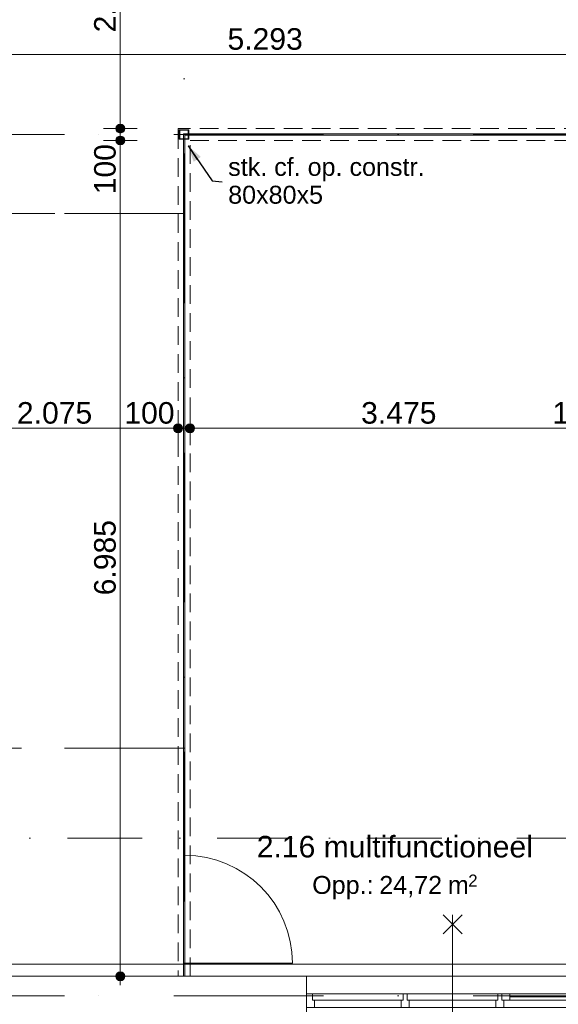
# Model space of a CAD drawing. Header units: millimetres. Extents: x -54205 to 352602, y -8439 to 61516.
# Tile 91 of 189: x 31027 to 35525, y 10756 to 18986. Entities that reach past the tile are written whole.
import ezdxf
from ezdxf.enums import TextEntityAlignment as Align

# ---------------------------------------------------------------- set-up
doc = ezdxf.new("R2010")
doc.units = ezdxf.units.MM
doc.header["$MEASUREMENT"] = 0
for name, pattern in [('streep-punt', [2500, 1250, -625, 0, -625]), ('streep-punt fijn', [1251.000023, 626.000023, -312.5, 0, -312.5]), ('streeplijn fijn', [234.119993, 155.999994, -78.119999])]:
    doc.linetypes.add(name, pattern=pattern)
for name, color, linetype in [('21_0 NC Buitenwanden', 7, 'Continuous'), ('21_1 C Buitenwanden', 7, 'Continuous'), ('Maatvoering 1_ 100', 7, 'Continuous'), ('Maatvoering 1_ 100 2D arcering', 7, 'Continuous'), ('Markers - doorsneden', 7, 'Continuous'), ('New_21_0 NC Buitenwanden Ramen', 7, 'Continuous'), ('New_22 NC Binnenwanden', 7, 'Continuous'), ('New_22 NC Binnenwanden Deuren', 7, 'Continuous'), ('New_28 Draagconstructies - kolom', 7, 'Continuous'), ('New_28 Draagconstructies - kolom Doorsnede-arcering', 7, 'Continuous'), ('New_65 WBDBO', 7, 'Continuous'), ('New_Maatvoering 1_ 100', 7, 'Continuous'), ('New_Maatvoering 1_ 100 2D arcering', 7, 'Continuous'), ('New_Ruimtefuncties', 7, 'Continuous'), ('New_Ruimtefuncties Zone omranding', 7, 'Continuous'), ('New_Ruimtefuncties Zone tekst', 7, 'Continuous'), ('Stramien', 7, 'Continuous')]:
    doc.layers.add(name, color=color, linetype=linetype)
doc.styles.add('GENERATED_STYLE_1', font='arial.ttf')
doc.styles.add('GENERATED_STYLE_2', font='arial.ttf')
doc.linetypes.add('BRA - WBDBO  30', pattern='A,0,[1,DO.112 2e Verdieping1.Shx,S=27.777778,R=0,X=0,Y=-1.22125e-15],-3500,0', length=3500)
doc.linetypes.add('BRA - WBDBO  60', pattern='A,0,[3,DO.112 2e Verdieping1.Shx,S=27.777778,R=0,X=0,Y=-1.22125e-15],-3500,0', length=3500)
doc.dimstyles.new('GENERATED_STYLE__11', dxfattribs={"dimtxt": 0.18, "dimasz": 136.8, "dimexe": 0.18, "dimexo": 0.0625, "dimgap": 0, "dimtad": 0, "dimtih": 1, "dimtoh": 1, "dimdec": 4, "dimzin": 0, "dimdsep": 46, "dimcen": 0.09, "dimadec": 0, "dimazin": 0, "dimtfac": 1, "dimtdec": 4, "dimtmove": 0, "dimatfit": 3, "dimldrblk": 'ARROWHEAD_5', "dimfxl": 1, "dimtolj": 1, "dimtzin": 0, "dimarcsym": 0})
doc.dimstyles.new('GENERATED_STYLE__2', dxfattribs={"dimtxt": 250, "dimasz": 142.5, "dimexe": 0.18, "dimexo": 0.0625, "dimgap": 0, "dimtad": 1, "dimtih": 1, "dimtoh": 1, "dimdec": 0, "dimzin": 0, "dimdsep": 46, "dimtxsty": 'GENERATED_STYLE_2', "dimblk": 'ARROWHEAD_11', "dimblk1": 'ARROWHEAD_11', "dimblk2": 'ARROWHEAD_11', "dimcen": 0.09, "dimse1": 1, "dimse2": 1, "dimclrd": 1, "dimclre": 1, "dimclrt": 2, "dimadec": 1, "dimazin": 0, "dimtfac": 1, "dimtdec": 4, "dimtmove": 0, "dimatfit": 3, "dimfxl": 1, "dimtolj": 1, "dimtzin": 0, "dimarcsym": 0})
doc.dimstyles.new('GENERATED_STYLE__3', dxfattribs={"dimtxt": 179.999995, "dimasz": 142.5, "dimexe": 0.18, "dimexo": 0.0625, "dimgap": 0, "dimtad": 1, "dimtih": 1, "dimtoh": 1, "dimdec": 0, "dimzin": 0, "dimdsep": 46, "dimtxsty": 'GENERATED_STYLE_1', "dimblk": 'ARROWHEAD_11', "dimblk1": 'ARROWHEAD_11', "dimblk2": 'ARROWHEAD_11', "dimcen": 0.09, "dimse1": 1, "dimse2": 1, "dimclrd": 1, "dimclre": 1, "dimclrt": 2, "dimadec": 1, "dimazin": 0, "dimtfac": 1, "dimtdec": 4, "dimtmove": 0, "dimatfit": 3, "dimfxl": 1, "dimtolj": 1, "dimtzin": 0, "dimarcsym": 0})
doc.dimstyles.new('GENERATED_STYLE__4', dxfattribs={"dimtxt": 250, "dimasz": 142.5, "dimexe": 0.18, "dimexo": 0.0625, "dimgap": 0, "dimtad": 1, "dimdec": 0, "dimzin": 0, "dimdsep": 46, "dimtxsty": 'GENERATED_STYLE_2', "dimblk": 'ARROWHEAD_11', "dimblk1": 'ARROWHEAD_11', "dimblk2": 'ARROWHEAD_11', "dimcen": 0.09, "dimse1": 1, "dimse2": 1, "dimclrd": 1, "dimclre": 1, "dimclrt": 2, "dimadec": 1, "dimazin": 0, "dimtfac": 1, "dimtdec": 4, "dimtmove": 0, "dimatfit": 3, "dimfxl": 1, "dimtolj": 1, "dimtzin": 0, "dimarcsym": 0})
doc.dimstyles.new('GENERATED_STYLE__7', dxfattribs={"dimtxt": 179.999995, "dimasz": 142.5, "dimexe": 0.18, "dimexo": 0.0625, "dimgap": 0, "dimtad": 1, "dimdec": 0, "dimzin": 0, "dimdsep": 46, "dimtxsty": 'GENERATED_STYLE_1', "dimblk": 'ARROWHEAD_11', "dimblk1": 'ARROWHEAD_11', "dimblk2": 'ARROWHEAD_11', "dimcen": 0.09, "dimse1": 1, "dimse2": 1, "dimclrd": 1, "dimclre": 1, "dimclrt": 2, "dimadec": 1, "dimazin": 0, "dimtfac": 1, "dimtdec": 4, "dimtmove": 0, "dimatfit": 3, "dimfxl": 1, "dimtolj": 1, "dimtzin": 0, "dimarcsym": 0})

# ---------------------------------------------------------------- blocks, each defined once
blk = doc.blocks.new('R3 bl ol 26')
at = {"layer": 'New_21_0 NC Buitenwanden Ramen', "color": 1, "linetype": 'Continuous', "lineweight": 0}
for p, q in [((-80, 500), (80, 660)), ((80, 500), (-80, 660)), ((0, -660), (0, 660)), ((-1220, 0), (-1220, 146)), ((1220, 0), (1220, 146)), ((-1220, 0), (-1170, 0)), ((-1220, -114), (-1220, 0)), ((-1220, -114), (-1220, 0)), ((-1170, 0), (-1170, -54)), ((-1170, 0), (-1103, 0)), ((-1170, -54), (-1170, 0)), ((-1103, 0), (-479, 0)), ((-1103, 0), (-1103, -54)), ((-1103, 0), (-479, 0)), ((-479, -54), (-479, 0)), ((-479, 0), (-412, 0)), ((-412, -54), (-412, 0)), ((-412, 0), (-395.5, 0)), ((-412, 0), (-412, -54)), ((-395.5, 0), (-379, 0)), ((-379, 0), (-379, -54)), ((-379, 0), (379, 0)), ((379, -54), (379, 0)), ((379, 0), (395.5, 0)), ((379, 0), (379, -54)), ((395.5, 0), (412, 0)), ((412, 0), (412, -54)), ((412, 0), (1170, 0)), ((1170, -54), (1170, 0)), ((1170, 0), (1220, 0)), ((1170, 0), (1170, -54)), ((1220, -114), (1220, 0)), ((1220, -114), (1220, 0)), ((-1170, -54), (-1153, -54)), ((-1103, -54), (-1170, -54)), ((-1153, -54), (-1153, -114)), ((-1103, -27), (-479, -27)), ((-479, -54), (-1103, -54)), ((-412, -54), (-479, -54)), ((-429, -114), (-429, -54)), ((-429, -54), (-412, -54)), ((-379, -54), (-362, -54)), ((-362, -54), (-379, -54)), ((-362, -54), (-362, -114)), ((-362, -54), (362, -54)), ((-362, -114), (-362, -54)), ((362, -114), (362, -54)), ((362, -54), (379, -54)), ((379, -54), (362, -54)), ((412, -54), (429, -54)), ((429, -54), (412, -54)), ((429, -54), (429, -114)), ((429, -54), (1153, -54)), ((429, -114), (429, -54)), ((1153, -114), (1153, -54)), ((1153, -54), (1170, -54)), ((1170, -54), (1153, -54)), ((-1153, -114), (-1220, -114)), ((-1220, -184), (-1220, -114)), ((-429, -114), (-1153, -114)), ((-395.5, -114), (-429, -114)), ((-362, -114), (-395.5, -114)), ((362, -114), (-362, -114)), ((395.5, -114), (362, -114)), ((429, -114), (395.5, -114)), ((1153, -114), (429, -114)), ((1220, -114), (1153, -114)), ((1220, -184), (1220, -114)), ((-80, -500), (80, -660)), ((80, -500), (-80, -660))]:
    blk.add_line(p, q, dxfattribs=at)
at = {"layer": 'New_21_0 NC Buitenwanden Ramen', "color": 9, "linetype": 'Continuous', "lineweight": 0}
for p, q in [((-1220, 146), (1220, 146)), ((-1220, -184), (1220, -184))]:
    blk.add_line(p, q, dxfattribs=at)
blk = doc.blocks.new('Wall_2_1', base_point=(55938.2, 10990.9))
at = {"layer": '21_0 NC Buitenwanden', "color": 1, "linetype": 'Continuous', "lineweight": 0}
for p, q in [((33422.5, 10844.9), (33422.5, 10990.9)), ((33422.5, 10730.9), (33422.5, 10844.9))]:
    blk.add_line(p, q, dxfattribs=at)
at = {"layer": 'New_21_0 NC Buitenwanden Ramen', "color": 1, "linetype": 'Continuous', "lineweight": 0, "xscale": -1, "zscale": 1000}
blk.add_blockref('R3 bl ol 26', (34642.5, 10844.9), dxfattribs=at)
blk = doc.blocks.new('multifunctioneel_2.16_19_1', base_point=(34160, 11916.4))
at = {"layer": 'New_Ruimtefuncties Zone tekst', "color": 2, "lineweight": 0}
for tag, height, style, p in [('DUMMY_941', 180, 'GENERATED_STYLE_2', (35387.6, 12205.2)), ('perimeterCode', 150, 'GENERATED_STYLE_1', (33470, 11829.1)), ('ROOM_AREA', 150, 'GENERATED_STYLE_1', (34030.3, 11829.1)), ('DUMMY_942', 150, 'GENERATED_STYLE_1', (34545.1, 11829.1)), ('DUMMY_943', 100, 'GENERATED_STYLE_1', (34773.6, 11840.5))]:
    blk.add_attdef(tag, text='', height=height, dxfattribs=dict(at, style=style)).set_placement(p, align=Align.TOP_LEFT)
at = {"layer": 'New_Ruimtefuncties Zone tekst', "color": 2, "lineweight": 0, "style": 'GENERATED_STYLE_2'}
blk.add_attdef('ROOM_NUMBER', text='', height=180, dxfattribs=at).set_placement((34160, 12164), align=Align.TOP_CENTER)
blk = doc.blocks.new('Wall_79_1', base_point=(33422.5, 10990.9))
at = {"layer": '21_1 C Buitenwanden', "color": 1, "linetype": 'Continuous', "lineweight": 0, "flags": 128}
for points in [[(33422.5, 10990.9), (30425, 10990.9)], [(30425, 10990.9), (30425, 10660.9)], [(30425, 10660.9), (33422.5, 10660.9)]]:
    blk.add_lwpolyline(points, dxfattribs=at)
blk = doc.blocks.new('D1 27_8')
at = {"layer": 'New_22 NC Binnenwanden Deuren', "color": 1, "linetype": 'Continuous', "lineweight": 0}
for p, q in [((450, 0), (450, 900)), ((-460, -10), (-460, 0)), ((-450, 0), (450, 0)), ((-450, -10), (-450, 0)), ((450, 0), (450, -10)), ((460, -10), (460, 0)), ((450, -10), (-450, -10))]:
    blk.add_line(p, q, dxfattribs=at)
blk.add_arc((450, 0), 900, 90, 180, dxfattribs=at)
blk = doc.blocks.new('Wall_123_1', base_point=(32400, 17985.9))
at = {"layer": 'New_22 NC Binnenwanden', "color": 1, "linetype": 'Continuous', "lineweight": 0}
for p, q in [((32395, 12010.9), (32405, 12010.9)), ((32395, 11090.9), (32405, 11090.9))]:
    blk.add_line(p, q, dxfattribs=at)
at = {"layer": 'New_22 NC Binnenwanden', "color": 1, "linetype": 'Continuous', "lineweight": 0, "flags": 128}
for points in [[(32395, 17985.9), (32395, 12010.9)], [(32405, 17985.9), (32395, 17985.9)], [(32405, 12010.9), (32405, 17985.9)], [(32395, 11090.9), (32395, 10990.9)], [(32405, 10990.9), (32405, 11090.9)], [(32395, 10990.9), (32405, 10990.9)]]:
    blk.add_lwpolyline(points, dxfattribs=at)
at = {"layer": 'New_22 NC Binnenwanden Deuren', "color": 1, "linetype": 'Continuous', "lineweight": 0, "zscale": 1000, "rotation": 270}
blk.add_blockref('D1 27_8', (32405, 11550.9), dxfattribs=at)
blk = doc.blocks.new('Wall_124_1', base_point=(32440, 18025.9))
at = {"layer": 'New_22 NC Binnenwanden', "color": 1, "linetype": 'Continuous', "lineweight": 0, "flags": 128}
for points in [[(35730, 18030.9), (32440, 18030.9)], [(32440, 18030.9), (32440, 18020.9)], [(32440, 18020.9), (35730, 18020.9)]]:
    blk.add_lwpolyline(points, dxfattribs=at)
blk = doc.blocks.new('Wall_208_1', base_point=(32400, 18025.9))
at = {"layer": 'New_22 NC Binnenwanden', "color": 9, "linetype": 'streeplijn fijn', "lineweight": 0, "flags": 128}
for points in [[(32350, 18075.9), (32350, 18063.4)], [(35730, 18075.9), (32350, 18075.9)], [(35730, 18075.9), (35730, 18063.4)], [(35730, 18063.4), (35730, 17988.4)], [(32450, 17975.9), (35730, 17975.9)], [(35730, 17988.4), (35730, 17975.9)]]:
    blk.add_lwpolyline(points, dxfattribs=at)
blk = doc.blocks.new('Wall_209_1', base_point=(32400, 10990.9))
at = {"layer": 'New_22 NC Binnenwanden', "color": 9, "linetype": 'streeplijn fijn', "lineweight": 0, "flags": 128}
for points in [[(32350, 18063.4), (32350, 10990.9)], [(32450, 10990.9), (32450, 17975.9)], [(32350, 10990.9), (32362.5, 10990.9)], [(32362.5, 10990.9), (32437.5, 10990.9)], [(32437.5, 10990.9), (32450, 10990.9)]]:
    blk.add_lwpolyline(points, dxfattribs=at)
blk = doc.blocks.new('Standard grid marker_2')
at = {"layer": 'Stramien', "color": 1, "linetype": 'streep-punt', "lineweight": 0}
for p, q in [((1000, 0), (37608.9, 0)), ((37608.9, 0), (38608.9, 0))]:
    blk.add_line(p, q, dxfattribs=at)
at = {"layer": 'Stramien', "color": 2, "lineweight": 0, "style": 'GENERATED_STYLE_1'}
blk.add_attdef('AC_MarkerText_1', text='', height=350, dxfattribs=at).set_placement((-500, 175), align=Align.TOP_CENTER)
blk = doc.blocks.new('Standard grid marker_3')
at = {"layer": 'Stramien', "color": 1, "linetype": 'streep-punt', "lineweight": 0}
for p, q in [((1000, 0), (33165, 0)), ((33165, 0), (34165, 0))]:
    blk.add_line(p, q, dxfattribs=at)
at = {"layer": 'Stramien', "color": 2, "lineweight": 0, "style": 'GENERATED_STYLE_1'}
blk.add_attdef('AC_MarkerText_1', text='', height=350, dxfattribs=at).set_placement((-500, 175), align=Align.TOP_CENTER)
blk = doc.blocks.new('Standard grid marker_4')
at = {"layer": 'Stramien', "color": 1, "linetype": 'streep-punt', "lineweight": 0}
for p, q in [((1000, 0), (14829.9, 0)), ((14829.9, 0), (15829.9, 0))]:
    blk.add_line(p, q, dxfattribs=at)
at = {"layer": 'Stramien', "color": 2, "lineweight": 0, "style": 'GENERATED_STYLE_1'}
blk.add_attdef('AC_MarkerText_1', text='', height=350, dxfattribs=at).set_placement((-500, 175), align=Align.TOP_CENTER)
blk = doc.blocks.new('*D1018')
at = {"layer": 'Maatvoering 1_ 100 2D arcering', "linetype": 'Continuous', "lineweight": 0}
for points in [[(64027.5, 27835.9), (64030.4, 27821.6), (64038.5, 27809.4), (64050.6, 27801.3), (64065, 27798.4), (64079.4, 27801.3), (64091.5, 27809.4), (64099.6, 27821.6), (64102.5, 27835.9), (64099.6, 27850.3), (64091.5, 27862.4), (64079.4, 27870.6), (64065, 27873.4), (64050.6, 27870.6), (64038.5, 27862.4), (64030.4, 27850.3)], [(64027.5, 3115.7), (64030.4, 3101.3), (64038.5, 3089.1), (64050.6, 3081), (64065, 3078.2), (64079.4, 3081), (64091.5, 3089.1), (64099.6, 3101.3), (64102.5, 3115.7), (64099.6, 3130), (64091.5, 3142.2), (64079.4, 3150.3), (64065, 3153.2), (64050.6, 3150.3), (64038.5, 3142.2), (64030.4, 3130)]]:
    blk.add_hatch(color=1, dxfattribs=at).paths.add_polyline_path(points)
at = {"layer": 'Maatvoering 1_ 100', "color": 1, "linetype": 'Continuous', "lineweight": 0}
for p, q in [((64065, 27873.4), (64065, 27910.9)), ((64027.5, 27835.9), (63924.4, 27835.9)), ((64205.6, 27835.9), (64102.5, 27835.9)), ((64065, 3153.2), (64065, 27798.4)), ((64027.5, 3115.7), (63924.4, 3115.7)), ((64065, 3040.7), (64065, 3078.2)), ((64205.6, 3115.7), (64102.5, 3115.7))]:
    blk.add_line(p, q, dxfattribs=at)
for centre in [(64065, 27835.9), (64065, 3115.7)]:
    blk.add_circle(centre, 37.5, dxfattribs=at)
at = {"layer": 'Maatvoering 1_ 100', "color": 2, "lineweight": 0, "insert": (64015, 14951.5), "char_height": 250, "attachment_point": 7, "rotation": 90, "style": 'GENERATED_STYLE_2'}
blk.add_mtext('\\A1;{\\pql;\\fArial|b1|i0|c0|p0;\\W1.000000;24.720}', dxfattribs=at)
blk = doc.blocks.new('ARROWHEAD_11')
at = {"color": 0, "linetype": 'Continuous', "lineweight": 0}
blk.add_line((0, 0), (-1, 0), dxfattribs=at)
at = {"color": 0, "linetype": 'Continuous', "lineweight": 0, "const_width": 0.25, "flags": 128}
blk.add_lwpolyline([(-0.125, 0, 1), (0.125, 0, 1)], format="xyb", close=True, dxfattribs=at)
blk = doc.blocks.new('*D1123')
at = {"layer": 'New_Maatvoering 1_ 100 2D arcering', "linetype": 'Continuous', "lineweight": 0}
for points in [[(30237.5, 15570.9), (30240.4, 15556.6), (30248.5, 15544.4), (30260.6, 15536.3), (30275, 15533.4), (30289.4, 15536.3), (30301.5, 15544.4), (30309.6, 15556.6), (30312.5, 15570.9), (30309.6, 15585.3), (30301.5, 15597.4), (30289.4, 15605.6), (30275, 15608.4), (30260.6, 15605.6), (30248.5, 15597.4), (30240.4, 15585.3)], [(32312.5, 15570.9), (32315.4, 15556.6), (32323.5, 15544.4), (32335.6, 15536.3), (32350, 15533.4), (32364.4, 15536.3), (32376.5, 15544.4), (32384.6, 15556.6), (32387.5, 15570.9), (32384.6, 15585.3), (32376.5, 15597.4), (32364.4, 15605.6), (32350, 15608.4), (32335.6, 15605.6), (32323.5, 15597.4), (32315.4, 15585.3)]]:
    blk.add_hatch(color=1, dxfattribs=at).paths.add_polyline_path(points)
at = {"layer": 'New_Maatvoering 1_ 100', "color": 1, "linetype": 'Continuous', "lineweight": 0}
for p, q in [((30275, 15608.4), (30275, 15711.5)), ((32350, 15608.4), (32350, 15711.5)), ((30200, 15570.9), (30237.5, 15570.9)), ((30312.5, 15570.9), (32312.5, 15570.9)), ((30275, 15430.3), (30275, 15533.4)), ((32350, 15430.3), (32350, 15533.4))]:
    blk.add_line(p, q, dxfattribs=at)
for centre in [(30275, 15570.9), (32350, 15570.9)]:
    blk.add_circle(centre, 37.5, dxfattribs=at)
at = {"layer": 'New_Maatvoering 1_ 100', "color": 2, "lineweight": 0, "char_height": 180, "attachment_point": 7, "style": 'GENERATED_STYLE_1'}
for s, insert in [('\\A1;{\\pql;\\fArial|b0|i0|c0|p0;\\W1.000000;2.075}', (31003.6, 15606.9)), ('\\A1;{\\pql;\\fArial|b0|i0|c0|p0;\\W1.000000;100}', (31900.6, 15606.9))]:
    blk.add_mtext(s, dxfattribs=dict(at, insert=insert))
blk = doc.blocks.new('*D1124')
at = {"layer": 'New_Maatvoering 1_ 100 2D arcering', "linetype": 'Continuous', "lineweight": 0}
for points in [[(32312.5, 15570.9), (32315.4, 15556.6), (32323.5, 15544.4), (32335.6, 15536.3), (32350, 15533.4), (32364.4, 15536.3), (32376.5, 15544.4), (32384.6, 15556.6), (32387.5, 15570.9), (32384.6, 15585.3), (32376.5, 15597.4), (32364.4, 15605.6), (32350, 15608.4), (32335.6, 15605.6), (32323.5, 15597.4), (32315.4, 15585.3)], [(32412.5, 15570.9), (32415.4, 15556.6), (32423.5, 15544.4), (32435.6, 15536.3), (32450, 15533.4), (32464.4, 15536.3), (32476.5, 15544.4), (32484.6, 15556.6), (32487.5, 15570.9), (32484.6, 15585.3), (32476.5, 15597.4), (32464.4, 15605.6), (32450, 15608.4), (32435.6, 15605.6), (32423.5, 15597.4), (32415.4, 15585.3)]]:
    blk.add_hatch(color=1, dxfattribs=at).paths.add_polyline_path(points)
at = {"layer": 'New_Maatvoering 1_ 100', "color": 1, "linetype": 'Continuous', "lineweight": 0}
for p, q in [((32350, 15608.4), (32350, 15711.5)), ((32450, 15608.4), (32450, 15711.5)), ((32387.5, 15570.9), (32412.5, 15570.9)), ((32350, 15430.3), (32350, 15533.4)), ((32450, 15430.3), (32450, 15533.4))]:
    blk.add_line(p, q, dxfattribs=at)
for centre in [(32350, 15570.9), (32450, 15570.9)]:
    blk.add_circle(centre, 37.5, dxfattribs=at)
blk = doc.blocks.new('*D1125')
at = {"layer": 'New_Maatvoering 1_ 100 2D arcering', "linetype": 'Continuous', "lineweight": 0}
for points in [[(32412.5, 15570.9), (32415.4, 15556.6), (32423.5, 15544.4), (32435.6, 15536.3), (32450, 15533.4), (32464.4, 15536.3), (32476.5, 15544.4), (32484.6, 15556.6), (32487.5, 15570.9), (32484.6, 15585.3), (32476.5, 15597.4), (32464.4, 15605.6), (32450, 15608.4), (32435.6, 15605.6), (32423.5, 15597.4), (32415.4, 15585.3)], [(35887.5, 15570.9), (35890.4, 15556.6), (35898.5, 15544.4), (35910.6, 15536.3), (35925, 15533.4), (35939.4, 15536.3), (35951.5, 15544.4), (35959.6, 15556.6), (35962.5, 15570.9), (35959.6, 15585.3), (35951.5, 15597.4), (35939.4, 15605.6), (35925, 15608.4), (35910.6, 15605.6), (35898.5, 15597.4), (35890.4, 15585.3)]]:
    blk.add_hatch(color=1, dxfattribs=at).paths.add_polyline_path(points)
at = {"layer": 'New_Maatvoering 1_ 100', "color": 1, "linetype": 'Continuous', "lineweight": 0}
for p, q in [((32450, 15608.4), (32450, 15711.5)), ((35925, 15608.4), (35925, 15711.5)), ((32487.5, 15570.9), (35887.5, 15570.9)), ((32450, 15430.3), (32450, 15533.4)), ((35925, 15430.3), (35925, 15533.4))]:
    blk.add_line(p, q, dxfattribs=at)
for centre in [(32450, 15570.9), (35925, 15570.9)]:
    blk.add_circle(centre, 37.5, dxfattribs=at)
at = {"layer": 'New_Maatvoering 1_ 100', "color": 2, "lineweight": 0, "char_height": 180, "attachment_point": 7, "style": 'GENERATED_STYLE_1'}
for s, insert in [('\\A1;{\\pql;\\fArial|b0|i0|c0|p0;\\W1.000000;3.475}', (33878.6, 15606.9)), ('\\A1;{\\pql;\\fArial|b0|i0|c0|p0;\\W1.000000;150}', (35475.6, 15606.9))]:
    blk.add_mtext(s, dxfattribs=dict(at, insert=insert))
blk = doc.blocks.new('*D1150')
at = {"layer": 'New_Maatvoering 1_ 100 2D arcering', "linetype": 'Continuous', "lineweight": 0}
for points in [[(30387.5, 18695.9), (30390.4, 18681.6), (30398.5, 18669.4), (30410.6, 18661.3), (30425, 18658.4), (30439.4, 18661.3), (30451.5, 18669.4), (30459.6, 18681.6), (30462.5, 18695.9), (30459.6, 18710.3), (30451.5, 18722.4), (30439.4, 18730.6), (30425, 18733.4), (30410.6, 18730.6), (30398.5, 18722.4), (30390.4, 18710.3)], [(35680, 18695.9), (35682.9, 18681.6), (35691, 18669.4), (35703.1, 18661.3), (35717.5, 18658.4), (35731.9, 18661.3), (35744, 18669.4), (35752.1, 18681.6), (35755, 18695.9), (35752.1, 18710.3), (35744, 18722.4), (35731.9, 18730.6), (35717.5, 18733.4), (35703.1, 18730.6), (35691, 18722.4), (35682.9, 18710.3)]]:
    blk.add_hatch(color=1, dxfattribs=at).paths.add_polyline_path(points)
at = {"layer": 'New_Maatvoering 1_ 100', "color": 1, "linetype": 'Continuous', "lineweight": 0}
for p, q in [((30425, 18733.4), (30425, 18836.5)), ((35717.5, 18733.4), (35717.5, 18836.5)), ((30350, 18695.9), (30387.5, 18695.9)), ((30462.5, 18695.9), (35680, 18695.9)), ((30425, 18555.3), (30425, 18658.4)), ((35717.5, 18555.3), (35717.5, 18658.4))]:
    blk.add_line(p, q, dxfattribs=at)
for centre in [(30425, 18695.9), (35717.5, 18695.9)]:
    blk.add_circle(centre, 37.5, dxfattribs=at)
at = {"layer": 'New_Maatvoering 1_ 100', "color": 2, "lineweight": 0, "insert": (32762.4, 18731.9), "char_height": 180, "attachment_point": 7, "style": 'GENERATED_STYLE_1'}
blk.add_mtext('\\A1;{\\pql;\\fArial|b0|i0|c0|p0;\\W1.000000;5.293}', dxfattribs=at)
blk = doc.blocks.new('*D1157')
at = {"layer": 'New_Maatvoering 1_ 100 2D arcering', "linetype": 'Continuous', "lineweight": 0}
for points in [[(30387.5, 19605.9), (30390.4, 19591.6), (30398.5, 19579.4), (30410.6, 19571.3), (30425, 19568.4), (30439.4, 19571.3), (30451.5, 19579.4), (30459.6, 19591.6), (30462.5, 19605.9), (30459.6, 19620.3), (30451.5, 19632.4), (30439.4, 19640.6), (30425, 19643.4), (30410.6, 19640.6), (30398.5, 19632.4), (30390.4, 19620.3)], [(32612.5, 19605.9), (32615.4, 19591.6), (32623.5, 19579.4), (32635.6, 19571.3), (32650, 19568.4), (32664.4, 19571.3), (32676.5, 19579.4), (32684.6, 19591.6), (32687.5, 19605.9), (32684.6, 19620.3), (32676.5, 19632.4), (32664.4, 19640.6), (32650, 19643.4), (32635.6, 19640.6), (32623.5, 19632.4), (32615.4, 19620.3)]]:
    blk.add_hatch(color=1, dxfattribs=at).paths.add_polyline_path(points)
at = {"layer": 'New_Maatvoering 1_ 100', "color": 1, "linetype": 'Continuous', "lineweight": 0}
for p, q in [((30425, 19643.4), (30425, 19746.5)), ((32650, 19643.4), (32650, 19746.5)), ((30350, 19605.9), (30387.5, 19605.9)), ((30462.5, 19605.9), (32612.5, 19605.9)), ((30425, 19465.3), (30425, 19568.4)), ((32650, 19465.3), (32650, 19568.4))]:
    blk.add_line(p, q, dxfattribs=at)
for centre in [(30425, 19605.9), (32650, 19605.9)]:
    blk.add_circle(centre, 37.5, dxfattribs=at)
at = {"layer": 'New_Maatvoering 1_ 100', "color": 2, "lineweight": 0, "insert": (31228.6, 19641.9), "char_height": 180, "attachment_point": 7, "style": 'GENERATED_STYLE_1'}
blk.add_mtext('\\A1;{\\pql;\\fArial|b0|i0|c0|p0;\\W1.000000;2.225}', dxfattribs=at)
blk = doc.blocks.new('*D1222')
at = {"layer": 'New_Maatvoering 1_ 100 2D arcering', "linetype": 'Continuous', "lineweight": 0}
for points in [[(31829.5, 17975.9), (31832.4, 17961.6), (31840.5, 17949.4), (31852.7, 17941.3), (31867, 17938.4), (31881.4, 17941.3), (31893.5, 17949.4), (31901.7, 17961.6), (31904.5, 17975.9), (31901.7, 17990.3), (31893.5, 18002.4), (31881.4, 18010.6), (31867, 18013.4), (31852.7, 18010.6), (31840.5, 18002.4), (31832.4, 17990.3)], [(31829.5, 10990.9), (31832.4, 10976.6), (31840.5, 10964.4), (31852.7, 10956.3), (31867, 10953.4), (31881.4, 10956.3), (31893.5, 10964.4), (31901.7, 10976.6), (31904.5, 10990.9), (31901.7, 11005.3), (31893.5, 11017.4), (31881.4, 11025.6), (31867, 11028.4), (31852.7, 11025.6), (31840.5, 11017.4), (31832.4, 11005.3)]]:
    blk.add_hatch(color=1, dxfattribs=at).paths.add_polyline_path(points)
at = {"layer": 'New_Maatvoering 1_ 100', "color": 1, "linetype": 'Continuous', "lineweight": 0}
for p, q in [((31829.5, 17975.9), (31726.4, 17975.9)), ((32007.6, 17975.9), (31904.5, 17975.9)), ((31867, 11028.4), (31867, 17938.4)), ((31829.5, 10990.9), (31726.4, 10990.9)), ((31867, 10915.9), (31867, 10953.4)), ((32007.6, 10990.9), (31904.5, 10990.9))]:
    blk.add_line(p, q, dxfattribs=at)
for centre in [(31867, 17975.9), (31867, 10990.9)]:
    blk.add_circle(centre, 37.5, dxfattribs=at)
at = {"layer": 'New_Maatvoering 1_ 100', "color": 2, "lineweight": 0, "char_height": 180, "attachment_point": 7, "rotation": 90, "style": 'GENERATED_STYLE_1'}
for s, insert in [('\\A1;{\\pql;\\fArial|b0|i0|c0|p0;\\W1.000000;100}', (31831, 17526.5)), ('\\A1;{\\pql;\\fArial|b0|i0|c0|p0;\\W1.000000;6.985}', (31831, 14174.5))]:
    blk.add_mtext(s, dxfattribs=dict(at, insert=insert))
blk = doc.blocks.new('*D1223')
at = {"layer": 'New_Maatvoering 1_ 100 2D arcering', "linetype": 'Continuous', "lineweight": 0}
for points in [[(31829.5, 18075.9), (31832.4, 18061.6), (31840.5, 18049.4), (31852.7, 18041.3), (31867, 18038.4), (31881.4, 18041.3), (31893.5, 18049.4), (31901.7, 18061.6), (31904.5, 18075.9), (31901.7, 18090.3), (31893.5, 18102.4), (31881.4, 18110.6), (31867, 18113.4), (31852.7, 18110.6), (31840.5, 18102.4), (31832.4, 18090.3)], [(31829.5, 17975.9), (31832.4, 17961.6), (31840.5, 17949.4), (31852.7, 17941.3), (31867, 17938.4), (31881.4, 17941.3), (31893.5, 17949.4), (31901.7, 17961.6), (31904.5, 17975.9), (31901.7, 17990.3), (31893.5, 18002.4), (31881.4, 18010.6), (31867, 18013.4), (31852.7, 18010.6), (31840.5, 18002.4), (31832.4, 17990.3)]]:
    blk.add_hatch(color=1, dxfattribs=at).paths.add_polyline_path(points)
at = {"layer": 'New_Maatvoering 1_ 100', "color": 1, "linetype": 'Continuous', "lineweight": 0}
for p, q in [((31829.5, 18075.9), (31726.4, 18075.9)), ((31867, 18013.4), (31867, 18038.4)), ((32007.6, 18075.9), (31904.5, 18075.9)), ((31829.5, 17975.9), (31726.4, 17975.9)), ((32007.6, 17975.9), (31904.5, 17975.9))]:
    blk.add_line(p, q, dxfattribs=at)
for centre in [(31867, 18075.9), (31867, 17975.9)]:
    blk.add_circle(centre, 37.5, dxfattribs=at)
blk = doc.blocks.new('*D1224')
at = {"layer": 'New_Maatvoering 1_ 100 2D arcering', "linetype": 'Continuous', "lineweight": 0}
for points in [[(31829.5, 20300.9), (31832.4, 20286.6), (31840.5, 20274.4), (31852.7, 20266.3), (31867, 20263.4), (31881.4, 20266.3), (31893.5, 20274.4), (31901.7, 20286.6), (31904.5, 20300.9), (31901.7, 20315.3), (31893.5, 20327.4), (31881.4, 20335.6), (31867, 20338.4), (31852.7, 20335.6), (31840.5, 20327.4), (31832.4, 20315.3)], [(31829.5, 18075.9), (31832.4, 18061.6), (31840.5, 18049.4), (31852.7, 18041.3), (31867, 18038.4), (31881.4, 18041.3), (31893.5, 18049.4), (31901.7, 18061.6), (31904.5, 18075.9), (31901.7, 18090.3), (31893.5, 18102.4), (31881.4, 18110.6), (31867, 18113.4), (31852.7, 18110.6), (31840.5, 18102.4), (31832.4, 18090.3)]]:
    blk.add_hatch(color=1, dxfattribs=at).paths.add_polyline_path(points)
at = {"layer": 'New_Maatvoering 1_ 100', "color": 1, "linetype": 'Continuous', "lineweight": 0}
for p, q in [((31829.5, 20300.9), (31726.4, 20300.9)), ((31867, 18113.4), (31867, 20263.4)), ((32007.6, 20300.9), (31904.5, 20300.9)), ((31829.5, 18075.9), (31726.4, 18075.9)), ((32007.6, 18075.9), (31904.5, 18075.9))]:
    blk.add_line(p, q, dxfattribs=at)
for centre in [(31867, 20300.9), (31867, 18075.9)]:
    blk.add_circle(centre, 37.5, dxfattribs=at)
at = {"layer": 'New_Maatvoering 1_ 100', "color": 2, "lineweight": 0, "char_height": 180, "attachment_point": 7, "rotation": 90, "style": 'GENERATED_STYLE_1'}
for s, insert in [('\\A1;{\\pql;\\fArial|b0|i0|c0|p0;\\W1.000000;250}', (31831, 19851.5)), ('\\A1;{\\pql;\\fArial|b0|i0|c0|p0;\\W1.000000;2.225}', (31831, 18879.5))]:
    blk.add_mtext(s, dxfattribs=dict(at, insert=insert))
blk = doc.blocks.new('Cutting Plane_1_1', base_point=(-53800, 12145.9))
at = {"layer": 'Markers - doorsneden', "color": 9, "linetype": 'streep-punt fijn', "lineweight": 0}
blk.add_line((-53650, 12145.9), (60665, 12145.9), dxfattribs=at)
blk = doc.blocks.new('ARROWHEAD_5')
at = {"linetype": 'Continuous', "lineweight": 0}
blk.add_hatch(color=0, dxfattribs=at).paths.add_polyline_path([(-1, 0.2679), (0, 0), (-1, -0.2679)])
at = {"color": 0, "linetype": 'Continuous', "lineweight": 0}
blk.add_line((0, 0), (-1, 0), dxfattribs=at)
blk = doc.blocks.new('Standard grid marker')
at = {"layer": 'Stramien', "color": 1, "linetype": 'streep-punt', "lineweight": 0}
blk.add_line((1000, 0), (61400.2, 0), dxfattribs=at)
at = {"layer": 'Stramien', "color": 2, "lineweight": 0, "style": 'GENERATED_STYLE_1'}
for tag, p in [('AC_MarkerText_1_0', (-245, -80)), ('AC_MarkerText_1_1', (63155.2, -80))]:
    blk.add_attdef(tag, text='', height=350, rotation=270, dxfattribs=at).set_placement(p, align=Align.TOP_CENTER)
blk = doc.blocks.new('Buis vk warmgew kolom 27_3')
at = {"layer": 'New_28 Draagconstructies - kolom Doorsnede-arcering', "linetype": 'Continuous', "lineweight": 0, "true_color": 0x000000}
h = blk.add_hatch(color=18, dxfattribs=at)
h.paths.add_polyline_path([(-40, -40), (40, -40), (40, 40), (-40, 40)])
h.paths.add_polyline_path([(-35, -35), (-35, 35), (35, 35), (35, -35)], flags=0)
at = {"layer": 'New_28 Draagconstructies - kolom', "color": 1, "linetype": 'Continuous', "lineweight": 0}
for p, q in [((40, 40), (-40, 40)), ((-40, 40), (-40, -40)), ((-35, -35), (-35, 35)), ((-35, 35), (35, 35)), ((35, 35), (35, -35)), ((40, -40), (40, 40)), ((-40, -40), (40, -40)), ((35, -35), (-35, -35))]:
    blk.add_line(p, q, dxfattribs=at)
blk = doc.blocks.new('*D1291')
at = {"layer": 'Maatvoering 1_ 100 2D arcering', "linetype": 'Continuous', "lineweight": 0}
for points in [[(30237.5, 32015.9), (30240.4, 32001.6), (30248.5, 31989.4), (30260.6, 31981.3), (30275, 31978.4), (30289.4, 31981.3), (30301.5, 31989.4), (30309.6, 32001.6), (30312.5, 32015.9), (30309.6, 32030.3), (30301.5, 32042.4), (30289.4, 32050.6), (30275, 32053.4), (30260.6, 32050.6), (30248.5, 32042.4), (30240.4, 32030.3)], [(57892.5, 32015.9), (57895.4, 32001.6), (57903.5, 31989.4), (57915.6, 31981.3), (57930, 31978.4), (57944.4, 31981.3), (57956.5, 31989.4), (57964.6, 32001.6), (57967.5, 32015.9), (57964.6, 32030.3), (57956.5, 32042.4), (57944.4, 32050.6), (57930, 32053.4), (57915.6, 32050.6), (57903.5, 32042.4), (57895.4, 32030.3)]]:
    blk.add_hatch(color=1, dxfattribs=at).paths.add_polyline_path(points)
at = {"layer": 'Maatvoering 1_ 100', "color": 1, "linetype": 'Continuous', "lineweight": 0}
for p, q in [((30275, 32053.4), (30275, 32156.5)), ((57930, 32053.4), (57930, 32156.5)), ((30200, 32015.9), (30237.5, 32015.9)), ((30312.5, 32015.9), (57892.5, 32015.9)), ((57967.5, 32015.9), (58005, 32015.9)), ((30275, 31875.3), (30275, 31978.4)), ((57930, 31875.3), (57930, 31978.4))]:
    blk.add_line(p, q, dxfattribs=at)
for centre in [(30275, 32015.9), (57930, 32015.9)]:
    blk.add_circle(centre, 37.5, dxfattribs=at)
at = {"layer": 'Maatvoering 1_ 100', "color": 2, "lineweight": 0, "insert": (43578.2, 32065.9), "char_height": 250, "attachment_point": 7, "style": 'GENERATED_STYLE_2'}
blk.add_mtext('\\A1;{\\pql;\\fArial|b1|i0|c0|p0;\\W1.000000;27.655}', dxfattribs=at)

msp = doc.modelspace()

# ---------------------------------------------------------------- linework, layer by layer
at = {"layer": 'New_65 WBDBO', "color": 94, "linetype": 'BRA - WBDBO  60', "lineweight": 0}
msp.add_lwpolyline([(29150, 15650.9), (29150, 13320.9), (30425, 13320.9), (30425, 11090.9), (32675.5, 11090.9)], dxfattribs=at)
at = {"layer": 'New_65 WBDBO', "color": 1, "linetype": 'BRA - WBDBO  30', "lineweight": 0}
msp.add_lwpolyline([(32675.5, 11090.9), (35925, 11090.9)], dxfattribs=at)
at = {"layer": 'New_Ruimtefuncties Zone omranding', "color": 240, "linetype": 'Continuous', "lineweight": 0, "true_color": 0xfd1e4a, "flags": 128}
msp.add_lwpolyline([(30425, 20300.9), (30425, 15650.9), (29050, 15650.9), (29050, 10905.9), (30425, 10905.9), (30425, 10990.9), (32395, 10990.9), (32395, 18030.9), (35730, 18030.9), (35730, 18195.9), (36270, 18195.9), (36270, 18150.9), (39030, 18150.9), (39030, 18445.9), (47220, 18445.9), (47220, 18150.9), (50130, 18150.9), (50130, 18445.9), (54570, 18445.9), (54570, 17925.9), (57600, 17925.9), (57600, 18180.9), (57600, 20325.9)], dxfattribs=at)
at = {"layer": 'New_Ruimtefuncties Zone omranding', "color": 21, "linetype": 'Continuous', "lineweight": 0, "true_color": 0xffaa55, "flags": 128}
msp.add_lwpolyline([(32405, 18020.9), (32405, 10990.9), (35925, 10990.9), (35925, 17605.9), (35925, 17870.9), (35730, 17870.9), (35730, 18020.9)], close=True, dxfattribs=at)

# ---------------------------------------------------------------- block references
at = {"layer": '21_0 NC Buitenwanden', "color": 1, "lineweight": 0}
msp.add_blockref('Wall_2_1', (55938.2, 10990.9), dxfattribs=at)
at = {"layer": '21_1 C Buitenwanden', "color": 1, "lineweight": 0}
msp.add_blockref('Wall_79_1', (33422.5, 10990.9), dxfattribs=at)
at = {"layer": 'Markers - doorsneden', "color": 9, "lineweight": 0}
msp.add_blockref('Cutting Plane_1_1', (-53800, 12145.9), dxfattribs=at)
at = {"layer": 'New_22 NC Binnenwanden', "color": 1, "lineweight": 0}
for name, p in [('Wall_208_1', (32400, 18025.9)), ('Wall_209_1', (32400, 10990.9)), ('Wall_124_1', (32440, 18025.9)), ('Wall_123_1', (32400, 17985.9))]:
    msp.add_blockref(name, p, dxfattribs=at)
at = {"layer": 'New_28 Draagconstructies - kolom', "color": 9, "linetype": 'Continuous', "lineweight": 0, "xscale": -1, "zscale": 1000, "rotation": 270}
msp.add_blockref('Buis vk warmgew kolom 27_3', (32400, 18025.9), dxfattribs=at)
at = {"layer": 'New_Ruimtefuncties', "color": 2, "linetype": 'Continuous', "lineweight": 0}
msp.add_blockref('multifunctioneel_2.16_19_1', (34160, 11916.4), dxfattribs=at).add_auto_attribs({'ROOM_AREA': '24,72', 'ROOM_NUMBER': '2.16 multifunctioneel', 'perimeterCode': 'Opp.: ', 'DUMMY_942': ' m', 'DUMMY_943': '2'})
at = {"layer": 'Stramien', "color": 1, "linetype": 'Continuous', "lineweight": 0, "zscale": 1000, "rotation": 90}
msp.add_blockref('Standard grid marker', (32400, -1884.3), dxfattribs=at)
at = {"layer": 'Stramien', "color": 1, "linetype": 'Continuous', "lineweight": 0, "xscale": -1, "zscale": 1000}
for p in [(64565, 18025.9), (64565, 10825.9)]:
    msp.add_blockref('Standard grid marker_3', p, dxfattribs=at)
at = {"layer": 'Stramien', "color": 1, "linetype": 'Continuous', "lineweight": 0, "zscale": 1000}
for name, p in [('Standard grid marker_4', (16570.1, 17365.9)), ('Standard grid marker_2', (-6208.9, 12895.9))]:
    msp.add_blockref(name, p, dxfattribs=at)

# ---------------------------------------------------------------- texts
at = {"layer": 'New_Maatvoering 1_ 100', "color": 2, "linetype": 'Continuous', "lineweight": 0, "insert": (32768.3, 17638), "char_height": 150, "attachment_point": 4, "line_spacing_factor": 0.930982, "style": 'GENERATED_STYLE_1'}
msp.add_mtext('\\A1;{\\pql;\\fArial|b0|i0|c0|p0;\\W1.000000;stk. cf. op. constr.\\P\\pql;\\fArial|b0|i0|c0|p0;\\W1.000000;80x80x\\fArial|b0|i0|c0|p0;\\W1.000000;5}', dxfattribs=at)

# ---------------------------------------------------------------- dimensions: what is measured, and where the dimension line sits
at = {"layer": 'Maatvoering 1_ 100', "color": 1, "linetype": 'Continuous', "lineweight": 0}
dim = msp.add_linear_dim(base=(57930, 32015.9), p1=(30275, 25760.9), p2=(57930, 10660.9), dimstyle='GENERATED_STYLE__2', dxfattribs=at)
dim.commit()
dim.dimension.update_dxf_attribs({"geometry": '*D1291', "text_midpoint": (44092.1, 32190.9), "dimtype": 160})
dim = msp.add_linear_dim(base=(64065, 27835.9), p1=(-230, 3115.7), p2=(32070, 27835.9), angle=90, dimstyle='GENERATED_STYLE__4', dxfattribs=at)
dim.commit()
dim.dimension.update_dxf_attribs({"geometry": '*D1018', "text_midpoint": (63890, 15465.4), "dimtype": 160, "text_rotation": 90})
at = {"layer": 'New_Maatvoering 1_ 100', "color": 1, "linetype": 'Continuous', "lineweight": 0}
for base, p1, p2, picture, middle in [((31867, 20300.9), (34040, 18075.9), (31537.5, 20300.9), '*D1224', (31741, 19181.1)), ((31867, 18075.9), (34090, 17975.9), (34040, 18075.9), '*D1223', (31741, 17732)), ((31867, 17975.9), (33422.5, 10990.9), (34090, 17975.9), '*D1222', (31741, 14476.1))]:
    dim = msp.add_linear_dim(base=base, p1=p1, p2=p2, angle=90, dimstyle='GENERATED_STYLE__7', dxfattribs=at)
    dim.commit()
    dim.dimension.update_dxf_attribs({"geometry": picture, "text_midpoint": middle, "dimtype": 160, "text_rotation": 90})
for base, p1, p2, picture, middle in [((32650, 19605.9), (30425, 17900.9), (32650, 20300.9), '*D1157', (31530.1, 19731.9)), ((35717.5, 18695.9124251), (30425, 17900.9124251), (35717.5, 18195.9124251), '*D1150', (33063.8942731, 18821.9124241)), ((32350, 15570.9), (30275, 15650.9), (32350, 14533.4), '*D1123', (31305.1, 15696.9)), ((35925, 15570.9), (32450, 14483.4), (35925, 14298.4), '*D1125', (34180.1, 15696.9)), ((32450, 15570.9), (32350, 14533.4), (32450, 14483.4), '*D1124', (32106.1, 15696.9))]:
    dim = msp.add_linear_dim(base=base, p1=p1, p2=p2, dimstyle='GENERATED_STYLE__3', dxfattribs=at)
    dim.commit()
    dim.dimension.update_dxf_attribs({"geometry": picture, "text_midpoint": middle, "dimtype": 160})

# ---------------------------------------------------------------- leaders
at = {"layer": 'New_Maatvoering 1_ 100', "color": 9, "linetype": 'Continuous', "lineweight": 0, "annotation_type": 0, "has_hookline": 1, "hookline_direction": 0, "text_width": 1616.2}
msp.add_leader([(32432.9, 17931.1), (32633.3, 17638), (32718.3, 17630.7)], dimstyle='GENERATED_STYLE__11', dxfattribs=at)

doc.saveas('drawing.dxf')
